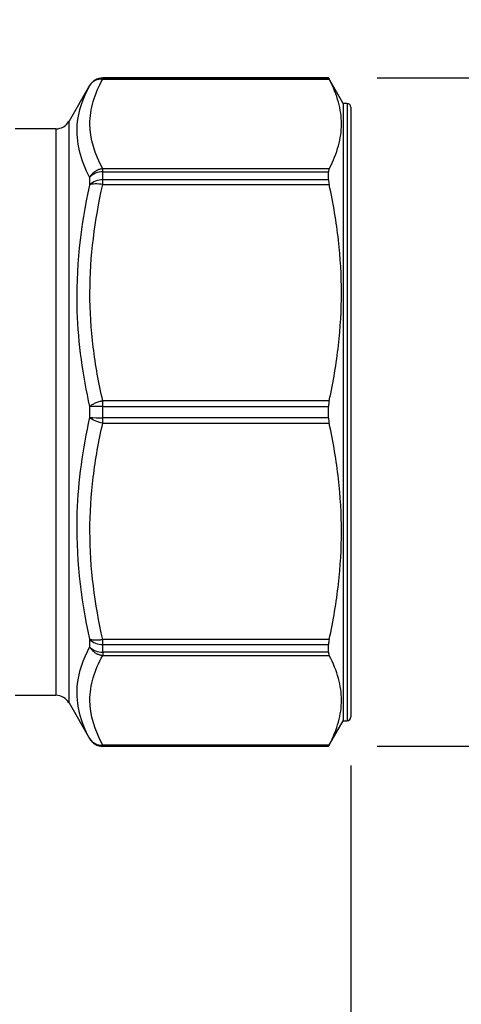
# Model space of a CAD drawing. Header units: inches. Extents: x 0.7 to 32.2, y 0.7 to 24.8.
# Tile 5 of 14: x 9.2 to 10.6, y 11.7 to 14.7. Entities that reach past the tile are written whole.
import ezdxf

# ---------------------------------------------------------------- set-up
doc = ezdxf.new("R2010")
doc.units = ezdxf.units.IN
doc.header["$LTSCALE"] = 3
doc.header["$MEASUREMENT"] = 0
doc.linetypes.add('SLD-Solid', pattern=[0])
doc.layers.add('DIMENSIONS', color=140, linetype='SLD-Solid', lineweight=25)
doc.styles.add('SLDTEXTSTYLE0', font='TXT', dxfattribs={"width": 0.7})
doc.dimstyles.new('SLDDIMSTYLE0', dxfattribs={"dimtxt": 0.254883, "dimasz": 0.39, "dimexe": 0, "dimexo": 0.0625, "dimgap": 0.063721, "dimtad": 0, "dimtih": 1, "dimtoh": 1, "dimrnd": 1e-09, "dimzin": 12, "dimdsep": 46, "dimtxsty": 'SLDTEXTSTYLE0', "dimsah": 1, "dimcen": 0.09, "dimadec": 0, "dimazin": 3, "dimtfac": 1, "dimtmove": 0, "dimatfit": 0, "dimfxl": 0, "dimfrac": 2, "dimtolj": 1, "dimtzin": 12, "dimarcsym": 0})
doc.dimstyles.new('SLDDIMSTYLE1', dxfattribs={"dimtxt": 0.254883, "dimasz": 0.39, "dimexe": 0, "dimexo": 0.0625, "dimgap": 0.063721, "dimtad": 0, "dimtih": 1, "dimtoh": 1, "dimrnd": 1e-09, "dimzin": 12, "dimdsep": 46, "dimtxsty": 'SLDTEXTSTYLE0', "dimsah": 1, "dimcen": 0.09, "dimadec": 0, "dimazin": 3, "dimtfac": 1, "dimtofl": 0, "dimtmove": 0, "dimatfit": 3, "dimfxl": 0, "dimfrac": 2, "dimtolj": 1, "dimtzin": 12, "dimarcsym": 0})

# ---------------------------------------------------------------- blocks, each defined once
blk = doc.blocks.new('_D')
at = {"layer": 'DIMENSIONS'}
for p, q in [((10.2627, 12.4305), (10.2627, 10.1885)), ((8.432, 11.0604), (8.432, 10.1885)), ((8.432, 10.5635), (7.682, 10.5635)), ((8.9557, 10.5635), (8.8702, 10.5635)), ((8.8702, 10.5635), (8.8702, 10.1584)), ((9.7132, 10.5635), (9.7987, 10.5635)), ((9.7987, 10.5635), (9.7987, 10.1584)), ((10.2627, 10.5635), (11.0127, 10.5635)), ((8.8702, 10.1584), (8.9557, 10.1584)), ((9.7987, 10.1584), (9.7132, 10.1584))]:
    blk.add_line(p, q, dxfattribs=at)
for points in [[(8.432, 10.5635), (8.042, 10.6235), (8.042, 10.5035)], [(10.2627, 10.5635), (10.6527, 10.5035), (10.6527, 10.6235)]]:
    blk.add_solid(points, dxfattribs=at)
at = {"layer": 'DIMENSIONS', "char_height": 0.25, "attachment_point": 1, "style": 'SLDTEXTSTYLE0'}
for s, insert in [('1.83', (8.9557, 10.9428)), ('46.5', (8.9557, 10.4806))]:
    blk.add_mtext(s, dxfattribs=dict(at, insert=insert))
blk = doc.blocks.new('_D_1')
at = {"layer": 'DIMENSIONS'}
for p, q in [((6.6052, 12.4305), (6.6052, 8.6602)), ((10.2627, 12.4305), (10.2627, 8.6602)), ((6.6052, 9.0352), (7.8693, 9.0352)), ((8.2147, 9.0352), (8.1291, 9.0352)), ((8.1291, 9.0352), (8.1291, 8.6301)), ((8.9721, 9.0352), (9.0577, 9.0352)), ((9.0577, 9.0352), (9.0577, 8.6301)), ((10.2627, 9.0352), (9.3175, 9.0352)), ((8.1291, 8.6301), (8.2147, 8.6301)), ((9.0577, 8.6301), (8.9721, 8.6301))]:
    blk.add_line(p, q, dxfattribs=at)
for points in [[(6.6052, 9.0352), (6.9952, 8.9752), (6.9952, 9.0952)], [(10.2627, 9.0352), (9.8727, 9.0952), (9.8727, 8.9752)]]:
    blk.add_solid(points, dxfattribs=at)
at = {"layer": 'DIMENSIONS', "char_height": 0.25, "attachment_point": 1, "style": 'SLDTEXTSTYLE0'}
for s, insert in [('3.66', (8.2147, 9.4145)), ('92.9', (8.2147, 8.9524))]:
    blk.add_mtext(s, dxfattribs=dict(at, insert=insert))
blk = doc.blocks.new('_D_2')
at = {"layer": 'DIMENSIONS'}
for p, q in [((11.6297, 14.5569), (11.6297, 15.3069)), ((10.3436, 14.5569), (12.0047, 14.5569)), ((11.251, 13.6307), (11.1654, 13.6307)), ((11.1654, 13.6307), (11.1654, 13.2256)), ((12.0084, 13.6307), (12.0939, 13.6307)), ((12.0939, 13.6307), (12.0939, 13.2256)), ((11.1654, 13.2256), (11.251, 13.2256)), ((12.0939, 13.2256), (12.0084, 13.2256)), ((10.3436, 12.49), (12.0047, 12.49)), ((11.6297, 12.49), (11.6297, 11.74))]:
    blk.add_line(p, q, dxfattribs=at)
for points in [[(11.6297, 14.5569), (11.6897, 14.9469), (11.5697, 14.9469)], [(11.6297, 12.49), (11.5697, 12.1), (11.6897, 12.1)]]:
    blk.add_solid(points, dxfattribs=at)
at = {"layer": 'DIMENSIONS', "char_height": 0.25, "attachment_point": 1, "style": 'SLDTEXTSTYLE0'}
for s, insert in [('2.07', (11.251, 14.01)), ('52.5', (11.251, 13.5479))]:
    blk.add_mtext(s, dxfattribs=dict(at, insert=insert))
blk = doc.blocks.new('_D_4')
at = {"layer": 'DIMENSIONS'}
for p, q in [((8.432, 13.1872), (8.432, 18.1742)), ((14.5854, 16.5934), (14.5854, 18.1742)), ((8.432, 17.7992), (10.7995, 17.7992)), ((11.1449, 17.7992), (11.0593, 17.7992)), ((11.0593, 17.7992), (11.0593, 17.3942)), ((12.1144, 17.7992), (12.2, 17.7992)), ((12.2, 17.7992), (12.2, 17.3942)), ((14.5854, 17.7992), (12.4598, 17.7992)), ((11.0593, 17.3942), (11.1449, 17.3942)), ((12.2, 17.3942), (12.1144, 17.3942))]:
    blk.add_line(p, q, dxfattribs=at)
for points in [[(8.432, 17.7992), (8.822, 17.7392), (8.822, 17.8592)], [(14.5854, 17.7992), (14.1954, 17.8592), (14.1954, 17.7392)]]:
    blk.add_solid(points, dxfattribs=at)
at = {"layer": 'DIMENSIONS', "char_height": 0.25, "attachment_point": 1, "style": 'SLDTEXTSTYLE0'}
for s, insert in [('6.15', (11.251, 18.1786)), ('156.3', (11.1449, 17.7164))]:
    blk.add_mtext(s, dxfattribs=dict(at, insert=insert))

msp = doc.modelspace()

# ---------------------------------------------------------------- linework, layer by layer
for p, q in [((9.4541, 14.5333), (9.3905, 14.423)), ((9.4541, 14.5333), (9.4541, 14.5331)), ((10.1936, 14.5569), (9.495, 14.5569)), ((9.495, 14.5568), (9.495, 14.5569)), ((9.495, 14.5532), (9.495, 14.5568)), ((10.1936, 14.5568), (9.495, 14.5568)), ((9.495, 14.5532), (10.1954, 14.5532)), ((10.239, 14.4782), (10.1936, 14.5569)), ((10.1936, 14.5568), (10.1936, 14.5569)), ((10.2509, 14.4782), (10.239, 14.4782)), ((10.239, 14.4782), (10.239, 12.5687)), ((10.2509, 14.4782), (10.2509, 12.5687)), ((10.2627, 14.4664), (10.2627, 12.5805)), ((9.3905, 12.6238), (9.3905, 14.423)), ((9.3496, 14.3994), (9.2236, 14.3994)), ((9.3496, 14.3994), (9.3496, 12.6475)), ((9.495, 14.2663), (9.495, 14.276)), ((10.1954, 14.276), (9.495, 14.276)), ((9.495, 14.2419), (9.495, 14.2663)), ((9.495, 14.2663), (10.1936, 14.2663)), ((10.1936, 14.2419), (10.1936, 14.2663)), ((9.4541, 14.2493), (9.4541, 14.2255)), ((9.495, 14.2271), (9.495, 14.2419)), ((10.1936, 14.2419), (9.495, 14.2419)), ((9.495, 14.2271), (10.1954, 14.2271)), ((9.495, 13.5407), (9.495, 13.558)), ((10.1954, 13.558), (9.495, 13.558)), ((9.4541, 13.5403), (9.4541, 13.5066)), ((9.495, 13.5062), (9.495, 13.5407)), ((9.495, 13.5407), (10.1936, 13.5407)), ((10.1936, 13.5062), (10.1936, 13.5407)), ((10.1936, 13.5062), (9.495, 13.5062)), ((9.495, 13.4889), (9.495, 13.5062)), ((9.495, 13.4889), (10.1954, 13.4889)), ((9.4541, 12.8214), (9.4541, 12.7975)), ((10.1954, 12.8197), (9.495, 12.8197)), ((9.495, 12.805), (9.495, 12.8197)), ((9.495, 12.805), (10.1936, 12.805)), ((9.495, 12.7806), (9.495, 12.805)), ((10.1936, 12.7806), (10.1936, 12.805)), ((10.1936, 12.7806), (9.495, 12.7806)), ((9.495, 12.7806), (9.495, 12.7709)), ((9.495, 12.7709), (10.1954, 12.7709)), ((9.2236, 12.6475), (9.3496, 12.6475)), ((9.3905, 12.6238), (9.4541, 12.5136)), ((10.1936, 12.49), (10.239, 12.5687)), ((10.239, 12.5687), (10.2509, 12.5687)), ((9.4541, 12.5137), (9.4541, 12.5136)), ((10.1954, 12.4937), (9.495, 12.4937)), ((9.495, 12.4901), (9.495, 12.4937)), ((9.495, 12.4901), (10.1936, 12.4901)), ((9.495, 12.49), (9.495, 12.4901)), ((9.495, 12.49), (10.1936, 12.49)), ((10.1936, 12.49), (10.1936, 12.4901))]:
    msp.add_line(p, q)
for centre, radius, start, end in [((9.495, 14.5097), 0.0472, 90, 150), ((9.495, 14.5095), 0.0472, 89.9985, 149.9946), ((10.2509, 14.4664), 0.0118, 0, 90), ((9.3496, 14.4467), 0.0472, 270, 330), ((9.4929, 14.2137), 0.0526, 87.6544, 137.4232), ((9.4927, 14.1885), 0.0535, 87.5324, 136.2063), ((9.4906, 11.8804), 1.6603, 89.8462, 91.2583), ((9.4906, 15.1664), 1.6603, 268.7417, 270.1538), ((9.4927, 12.8584), 0.0535, 223.7937, 272.4676), ((9.4929, 12.8332), 0.0526, 222.5768, 272.3456), ((9.3496, 12.6002), 0.0472, 30, 90), ((10.2509, 12.5805), 0.0118, 270, 0), ((9.495, 12.5374), 0.0472, 210.0054, 270.0015), ((9.495, 12.5372), 0.0472, 210, 270)]:
    msp.add_arc(centre, radius, start, end)
for points, knots in [([(9.4541, 14.5331), (9.4325, 14.494), (9.3998, 14.4004), (9.4253, 14.3035), (9.4541, 14.2493)], [1.467113, 1.467113, 1.467113, 1.467113, 2.261498, 3.320679, 3.320679, 3.320679, 3.320679]), ([(9.495, 14.276), (9.4698, 14.3216), (9.4555, 14.3681), (9.4552, 14.4378), (9.4588, 14.4611), (9.4724, 14.5074), (9.4824, 14.5304), (9.495, 14.5532)], [0, 0, 0, 0, 0.5, 0.5, 0.75, 0.75, 1, 1, 1, 1]), ([(10.1954, 14.276), (10.2085, 14.3007), (10.2179, 14.3241), (10.2303, 14.3699), (10.2334, 14.3922), (10.2334, 14.4369), (10.2303, 14.4593), (10.2179, 14.505), (10.2085, 14.5285), (10.1954, 14.5532)], [0, 0, 0, 0, 0.25, 0.25, 0.5, 0.5, 0.75, 0.75, 1, 1, 1, 1]), ([(9.495, 14.276), (9.4936, 14.2758), (9.4908, 14.2755), (9.4867, 14.2746), (9.4826, 14.2734), (9.4787, 14.2719), (9.4749, 14.2701), (9.4713, 14.2679), (9.4679, 14.2655), (9.4646, 14.2628), (9.4616, 14.2598), (9.4588, 14.2566), (9.4563, 14.2531), (9.4548, 14.2506), (9.4541, 14.2493)], [0, 0, 0, 0, 0.08445, 0.167801, 0.250302, 0.332221, 0.413835, 0.495431, 0.577294, 0.659706, 0.742937, 0.827243, 0.912861, 1, 1, 1, 1]), ([(9.4541, 14.2255), (9.4253, 14.0976), (9.3998, 13.8669), (9.4325, 13.6369), (9.4541, 13.5403)], [1.467113, 1.467113, 1.467113, 1.467113, 2.526293, 3.320679, 3.320679, 3.320679, 3.320679]), ([(9.495, 13.558), (9.4824, 13.613), (9.4724, 13.6686), (9.4588, 13.7803), (9.4552, 13.8364), (9.4555, 14.0048), (9.4698, 14.1171), (9.495, 14.2271)], [0, 0, 0, 0, 0.25, 0.25, 0.5, 0.5, 1, 1, 1, 1]), ([(10.1954, 13.558), (10.2085, 13.6175), (10.2179, 13.6742), (10.2303, 13.7847), (10.2334, 13.8386), (10.2334, 13.9465), (10.2303, 14.0004), (10.2179, 14.111), (10.2085, 14.1676), (10.1954, 14.2271)], [0, 0, 0, 0, 0.25, 0.25, 0.5, 0.5, 0.75, 0.75, 1, 1, 1, 1]), ([(9.495, 13.558), (9.494, 13.5578), (9.4919, 13.5573), (9.4877, 13.5564), (9.4806, 13.5544), (9.4729, 13.5516), (9.466, 13.5484), (9.4615, 13.5458), (9.4574, 13.5431), (9.4552, 13.5413), (9.4541, 13.5403)], [0, 0, 0, 0, 0.062652, 0.125136, 0.2502, 0.49975, 0.61586, 0.749875, 0.866474, 1, 1, 1, 1]), ([(9.4541, 13.5066), (9.4325, 13.41), (9.3998, 13.18), (9.4253, 12.9493), (9.4541, 12.8214)], [1.467113, 1.467113, 1.467113, 1.467113, 2.261498, 3.320679, 3.320679, 3.320679, 3.320679]), ([(9.495, 12.8197), (9.4698, 12.9298), (9.4555, 13.0421), (9.4552, 13.2105), (9.4588, 13.2666), (9.4724, 13.3783), (9.4824, 13.4339), (9.495, 13.4889)], [0, 0, 0, 0, 0.5, 0.5, 0.75, 0.75, 1, 1, 1, 1]), ([(10.1954, 12.8197), (10.2085, 12.8793), (10.2179, 12.9359), (10.2303, 13.0465), (10.2334, 13.1004), (10.2334, 13.2082), (10.2303, 13.2622), (10.2179, 13.3727), (10.2085, 13.4293), (10.1954, 13.4889)], [0, 0, 0, 0, 0.25, 0.25, 0.5, 0.5, 0.75, 0.75, 1, 1, 1, 1]), ([(9.495, 12.8197), (9.4937, 12.8195), (9.491, 12.819), (9.4869, 12.8184), (9.4822, 12.8179), (9.4768, 12.8176), (9.4713, 12.8176), (9.466, 12.818), (9.4615, 12.8187), (9.4574, 12.8198), (9.4553, 12.8209), (9.4541, 12.8214)], [0, 0, 0, 0, 0.078991, 0.161303, 0.250082, 0.36617, 0.500054, 0.616411, 0.750027, 0.866426, 1, 1, 1, 1]), ([(9.4541, 12.7975), (9.4325, 12.7569), (9.3998, 12.6605), (9.4253, 12.5659), (9.4541, 12.5137)], [1.467113, 1.467113, 1.467113, 1.467113, 2.261498, 3.320679, 3.320679, 3.320679, 3.320679]), ([(9.4541, 12.7975), (9.4548, 12.7963), (9.4563, 12.7938), (9.4588, 12.7903), (9.4616, 12.787), (9.4646, 12.7841), (9.4679, 12.7814), (9.4713, 12.7789), (9.4749, 12.7768), (9.4787, 12.775), (9.4826, 12.7734), (9.4867, 12.7722), (9.4908, 12.7713), (9.4936, 12.771), (9.495, 12.7709)], [0, 0, 0, 0, 0.087139, 0.172757, 0.257063, 0.340294, 0.422706, 0.504569, 0.586165, 0.667779, 0.749698, 0.832199, 0.91555, 1, 1, 1, 1]), ([(9.495, 12.4937), (9.4698, 12.5393), (9.4555, 12.5858), (9.4552, 12.6556), (9.4588, 12.6788), (9.4724, 12.7251), (9.4824, 12.7481), (9.495, 12.7709)], [0, 0, 0, 0, 0.5, 0.5, 0.75, 0.75, 1, 1, 1, 1]), ([(10.1954, 12.4937), (10.2085, 12.5184), (10.2179, 12.5418), (10.2303, 12.5876), (10.2334, 12.61), (10.2334, 12.6546), (10.2303, 12.677), (10.2179, 12.7228), (10.2085, 12.7462), (10.1954, 12.7709)], [0, 0, 0, 0, 0.25, 0.25, 0.5, 0.5, 0.75, 0.75, 1, 1, 1, 1])]:
    msp.add_open_spline(points, degree=3, knots=knots)
for points in [[(9.495, 14.5532), (9.4867, 14.5538), (9.4699, 14.5508), (9.458, 14.5398), (9.4541, 14.5331)], [(10.1936, 14.5568), (10.1936, 14.5567), (10.1942, 14.5554), (10.1954, 14.5532)], [(10.1954, 14.276), (10.1942, 14.2737), (10.1936, 14.2705), (10.1936, 14.2663)], [(9.495, 14.2271), (9.4867, 14.2288), (9.4699, 14.2302), (9.458, 14.2276), (9.4541, 14.2255)], [(10.1936, 14.2419), (10.1936, 14.2376), (10.1942, 14.2326), (10.1954, 14.2271)], [(10.1954, 13.558), (10.1942, 13.5525), (10.1936, 13.5467), (10.1936, 13.5407)], [(9.495, 13.4889), (9.4867, 13.4905), (9.4699, 13.4956), (9.458, 13.5029), (9.4541, 13.5066)], [(10.1936, 13.5062), (10.1936, 13.5002), (10.1942, 13.4943), (10.1954, 13.4889)], [(10.1954, 12.8197), (10.1942, 12.8143), (10.1936, 12.8093), (10.1936, 12.805)], [(10.1936, 12.7806), (10.1936, 12.7764), (10.1942, 12.7731), (10.1954, 12.7709)], [(9.4541, 12.5137), (9.458, 12.5071), (9.4699, 12.4961), (9.4867, 12.493), (9.495, 12.4937)], [(10.1954, 12.4937), (10.1942, 12.4915), (10.1936, 12.4902), (10.1936, 12.4901)]]:
    msp.add_open_spline(points, degree=3)

# ---------------------------------------------------------------- dimensions: what is measured, and where the dimension line sits
at = {"layer": 'DIMENSIONS'}
for base, p1, p2, dimstyle, picture, middle in [((14.5854, 17.7992), (8.432, 13.0372), (14.5854, 16.4434), 'SLDDIMSTYLE1', '_D_4', (11.6297, 17.7992)), ((6.6052, 9.0352), (10.2627, 12.5805), (6.6052, 12.5805), 'SLDDIMSTYLE1', '_D_1', (8.5934, 9.0352)), ((10.2627, 10.5635), (8.432, 11.2104), (10.2627, 12.5805), 'SLDDIMSTYLE0', '_D', (9.3345, 10.5635))]:
    dim = msp.add_linear_dim(base=base, p1=p1, p2=p2, dimstyle=dimstyle, dxfattribs=at)
    dim.commit()
    dim.dimension.update_dxf_attribs({"geometry": picture, "text_midpoint": middle, "dimtype": 160})
dim = msp.add_linear_dim(base=(11.6297, 12.49), p1=(10.1936, 14.5569), p2=(10.1936, 12.49), angle=90, dimstyle='SLDDIMSTYLE0', dxfattribs=at)
dim.commit()
dim.dimension.update_dxf_attribs({"geometry": '_D_2', "text_midpoint": (11.6297, 13.6307), "dimtype": 160})

doc.saveas('drawing.dxf')
